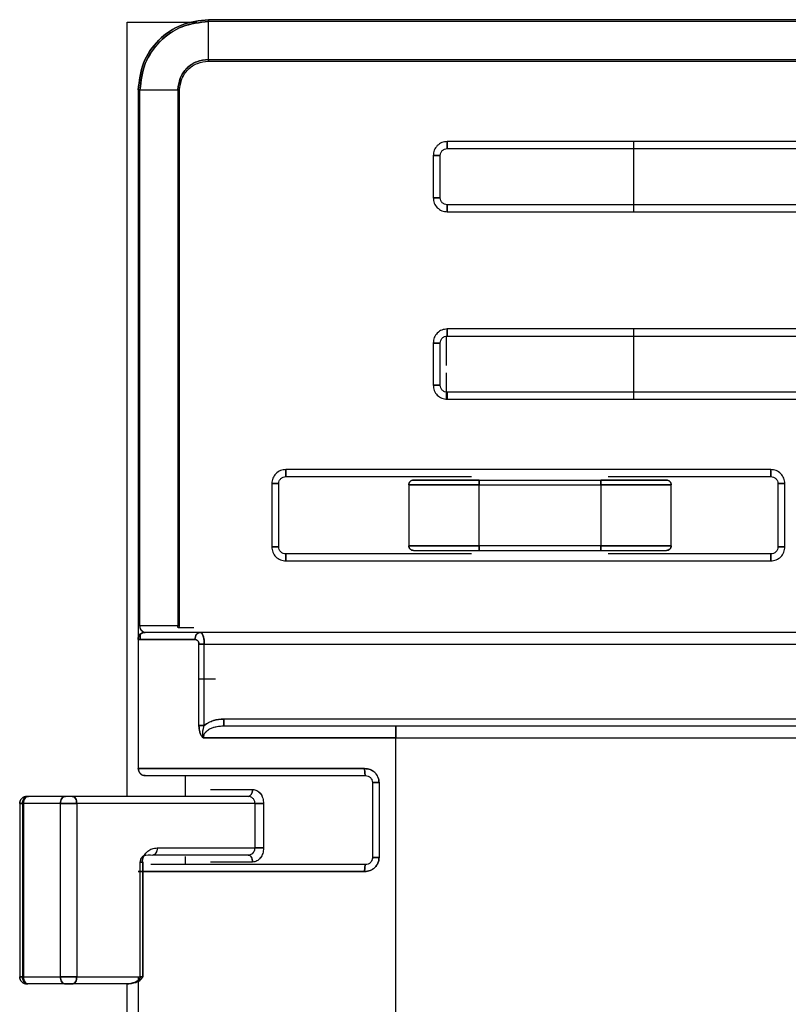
# Model space of a CAD drawing. Header units: millimetres. Extents: x -124 to 136, y -37 to 210.
# Tile 3 of 16: x -118 to -85, y 162 to 204. Entities that reach past the tile are written whole.
import ezdxf

# ---------------------------------------------------------------- set-up
doc = ezdxf.new("R2010")
doc.units = ezdxf.units.MM

msp = doc.modelspace()

# ---------------------------------------------------------------- linework, layer by layer
at = {"color": 7, "linetype": 'Continuous', "lineweight": 25}
for p, q in [((-113.522, 204.087), (-110.558, 204.087)), ((-113.522, 171.037), (-113.522, 204.087)), ((-110.23, 204.087), (-110.228, 204.087)), ((-21.355, 204.187), (-110.055, 204.187)), ((-21.855, 204.11), (-110.055, 204.11)), ((-110.055, 202.492), (-110.055, 204.11)), ((-110.055, 202.492), (-21.855, 202.492)), ((-110.055, 202.418), (-21.854, 202.418)), ((-113.055, 201.187), (-113.055, 178.337)), ((-112.978, 178.337), (-112.978, 201.187)), ((-112.978, 201.187), (-111.36, 201.187)), ((-111.36, 201.187), (-111.36, 178.337)), ((-111.286, 178.337), (-111.286, 201.187)), ((-82.865, 198.987), (-99.865, 198.987)), ((-91.91, 198.987), (-91.91, 195.987)), ((-100.465, 198.387), (-100.465, 196.587)), ((-100.165, 196.587), (-100.165, 198.387)), ((-99.865, 198.687), (-82.865, 198.687)), ((-82.865, 196.287), (-99.865, 196.287)), ((-99.865, 195.987), (-82.865, 195.987)), ((-82.865, 190.987), (-99.865, 190.987)), ((-91.91, 190.987), (-91.91, 187.987)), ((-100.465, 190.387), (-100.465, 188.587)), ((-100.165, 188.587), (-100.165, 190.387)), ((-99.91, 190.684), (-99.91, 189.431)), ((-99.865, 190.687), (-82.865, 190.687)), ((-99.91, 189.116), (-99.91, 187.996)), ((-82.865, 188.287), (-99.865, 188.287)), ((-99.865, 187.987), (-82.865, 187.987)), ((-86.055, 184.987), (-106.755, 184.987)), ((-106.755, 184.687), (-98.827, 184.687)), ((-98.51, 184.537), (-93.31, 184.537)), ((-92.994, 184.687), (-86.055, 184.687)), ((-107.355, 184.387), (-107.355, 181.687)), ((-107.055, 181.687), (-107.055, 184.387)), ((-101.51, 184.337), (-101.51, 181.737)), ((-98.51, 184.337), (-93.31, 184.337)), ((-98.51, 181.737), (-98.51, 184.337)), ((-93.31, 184.337), (-93.31, 181.737)), ((-90.31, 181.737), (-90.31, 184.337)), ((-85.755, 184.387), (-85.755, 181.687)), ((-85.455, 181.687), (-85.455, 184.387)), ((-93.31, 181.737), (-98.51, 181.737)), ((-98.51, 181.537), (-93.31, 181.537)), ((-98.827, 181.387), (-106.755, 181.387)), ((-86.055, 181.387), (-92.994, 181.387)), ((-106.755, 181.087), (-86.055, 181.087)), ((-112.978, 178.337), (-111.36, 178.337)), ((-111.36, 178.337), (-111.375, 178.262)), ((-111.303, 178.237), (-111.286, 178.337)), ((-110.685, 178.237), (-111.303, 178.237)), ((-113.053, 177.737), (-113.055, 177.754)), ((-113.055, 177.754), (-113.055, 172.229)), ((-112.955, 177.752), (-112.955, 177.988)), ((-112.753, 178.037), (-112.807, 178.045)), ((-110.748, 178.037), (-111.554, 178.037)), ((-23.275, 178.037), (-110.398, 178.037)), ((-110.462, 174.07), (-110.462, 177.537)), ((-110.233, 174.07), (-110.233, 177.537)), ((-110.233, 177.537), (-23.492, 177.537)), ((-109.751, 176.037), (-110.462, 176.037)), ((-24.523, 174.337), (-109.403, 174.337)), ((-33.355, 174.037), (-102.055, 174.037)), ((-102.055, 173.537), (-33.355, 173.537)), ((-102.055, 158.837), (-102.055, 173.537)), ((-111.055, 171.929), (-111.055, 171.037)), ((-103.055, 171.629), (-103.055, 168.429)), ((-102.775, 171.629), (-102.775, 168.429)), ((-116.151, 171.037), (-117.764, 171.037)), ((-108.362, 171.037), (-115.869, 171.037)), ((-109.974, 171.337), (-108.17, 171.337)), ((-118.112, 170.742), (-118.112, 163.332)), ((-116.38, 170.737), (-117.994, 170.737)), ((-117.994, 170.737), (-117.994, 163.337)), ((-117.934, 163.337), (-117.934, 170.737)), ((-116.38, 170.737), (-116.38, 163.337)), ((-108.069, 170.737), (-115.676, 170.737)), ((-115.676, 170.737), (-115.676, 163.337)), ((-108.069, 168.837), (-108.069, 170.737)), ((-107.702, 170.737), (-107.702, 168.837)), ((-112.432, 168.537), (-112.793, 168.515)), ((-108.362, 168.537), (-112.432, 168.537)), ((-112.238, 168.837), (-108.069, 168.837)), ((-112.965, 163.337), (-112.965, 168.237)), ((-112.877, 168.237), (-112.877, 163.337)), ((-112.842, 163.337), (-112.842, 168.237)), ((-111.055, 168.479), (-111.055, 168.129)), ((-108.17, 168.237), (-109.974, 168.237)), ((-117.994, 163.337), (-116.38, 163.337)), ((-115.676, 163.337), (-112.877, 163.337)), ((-113.055, 163.337), (-113.055, 158.837)), ((-116.151, 163.037), (-117.764, 163.037)), ((-113.539, 163.037), (-115.869, 163.037)), ((-113.522, 150.914), (-113.522, 163.037))]:
    msp.add_line(p, q, dxfattribs=at)
for points, knots in [([(-110.055, 204.187), (-110.448, 204.142), (-111.234, 204.052), (-112.226, 203.358), (-112.92, 202.366), (-113.01, 201.58), (-113.055, 201.187)], [0, 0, 0, 0, 0.250012, 0.500117, 0.749954, 1, 1, 1, 1]), ([(-112.978, 201.187), (-112.934, 201.57), (-112.846, 202.336), (-112.17, 203.302), (-111.204, 203.979), (-110.438, 204.066), (-110.055, 204.11)], [0, 0, 0, 0, 0.250053, 0.49989, 0.749991, 1, 1, 1, 1]), ([(-110.055, 204.11), (-110.435, 204.067), (-111.199, 203.98), (-112.165, 203.308), (-112.845, 202.341), (-112.934, 201.572), (-112.978, 201.187)], [0, 0, 0, 0, 0.248345, 0.498224, 0.748881, 1, 1, 1, 1]), ([(-110.055, 202.492), (-110.226, 202.472), (-110.568, 202.433), (-111, 202.131), (-111.301, 201.7), (-111.34, 201.358), (-111.36, 201.187)], [0, 0, 0, 0, 0.250555, 0.500219, 0.749998, 1, 1, 1, 1]), ([(-111.36, 201.187), (-111.34, 201.359), (-111.301, 201.702), (-110.997, 202.134), (-110.566, 202.434), (-110.225, 202.473), (-110.055, 202.492)], [0, 0, 0, 0, 0.251119, 0.501776, 0.751655, 1, 1, 1, 1]), ([(-111.286, 201.187), (-111.267, 201.348), (-111.23, 201.671), (-110.946, 202.077), (-110.539, 202.362), (-110.216, 202.399), (-110.055, 202.418)], [0, 0, 0, 0, 0.249997, 0.499775, 0.749442, 1, 1, 1, 1]), ([(-111.286, 201.187), (-111.267, 201.349), (-111.23, 201.671), (-110.945, 202.078), (-110.539, 202.362), (-110.216, 202.399), (-110.055, 202.418)], [0, 0, 0, 0, 0.250555, 0.500223, 0.750002, 1, 1, 1, 1]), ([(-110.055, 202.418), (-110.055, 202.425), (-110.055, 202.439), (-110.055, 202.459), (-110.055, 202.477), (-110.055, 202.487), (-110.055, 202.492)], [0, 0, 0, 0, 0.247225, 0.5, 0.752775, 1, 1, 1, 1]), ([(-111.36, 201.187), (-111.355, 201.187), (-111.345, 201.187), (-111.327, 201.187), (-111.306, 201.187), (-111.292, 201.187), (-111.286, 201.187)], [0, 0, 0, 0, 0.247225, 0.5, 0.752775, 1, 1, 1, 1]), ([(-113.055, 178.337), (-113.055, 178.304), (-113.055, 178.235), (-113.055, 178.101), (-113.055, 177.948), (-113.055, 177.816), (-113.055, 177.775), (-113.055, 177.754)], [0, 0, 0, 0, 0.1031822, 0.2097121, 0.4415333, 0.706874, 1, 1, 1, 1]), ([(-113.055, 178.337), (-113.055, 178.305), (-113.055, 178.238), (-113.055, 178.141), (-113.055, 178.047), (-113.055, 177.929), (-113.055, 177.814), (-113.055, 177.774), (-113.055, 177.754)], [0, 0, 0, 0, 0.099887, 0.203155, 0.318272, 0.442241, 0.715265, 1, 1, 1, 1]), ([(-112.807, 178.045), (-112.83, 178.056), (-112.872, 178.075), (-112.927, 178.138), (-112.961, 178.212), (-112.976, 178.284), (-112.978, 178.32), (-112.978, 178.337)], [0, 0, 0, 0, 0.337586, 0.623268, 0.839533, 0.924414, 1, 1, 1, 1]), ([(-112.807, 178.045), (-112.85, 178.066), (-112.908, 178.094), (-112.961, 178.213), (-112.976, 178.285), (-112.978, 178.321), (-112.978, 178.337)], [0, 0, 0, 0, 0.622337, 0.842623, 0.92651, 1, 1, 1, 1]), ([(-111.375, 178.262), (-111.37, 178.26), (-111.361, 178.257), (-111.343, 178.251), (-111.323, 178.244), (-111.309, 178.239), (-111.303, 178.237)], [0, 0, 0, 0, 0.247034, 0.5, 0.752966, 1, 1, 1, 1]), ([(-111.303, 178.237), (-111.309, 178.239), (-111.323, 178.244), (-111.343, 178.251), (-111.361, 178.257), (-111.37, 178.26), (-111.375, 178.262)], [0, 0, 0, 0, 0.247034, 0.5, 0.752966, 1, 1, 1, 1]), ([(-111.286, 178.337), (-111.292, 178.337), (-111.306, 178.337), (-111.327, 178.337), (-111.345, 178.337), (-111.355, 178.337), (-111.36, 178.337)], [0, 0, 0, 0, 0.247225, 0.5, 0.752775, 1, 1, 1, 1]), ([(-113.055, 177.754), (-113.052, 177.787), (-113.045, 177.856), (-112.989, 177.948), (-112.907, 178.018), (-112.84, 178.036), (-112.807, 178.045)], [0, 0, 0, 0, 0.242236, 0.5, 0.757764, 1, 1, 1, 1]), ([(-112.807, 178.045), (-112.84, 178.036), (-112.907, 178.018), (-112.989, 177.948), (-113.045, 177.856), (-113.052, 177.787), (-113.055, 177.754)], [0, 0, 0, 0, 0.242236, 0.5, 0.757764, 1, 1, 1, 1]), ([(-113.053, 177.737), (-113.049, 177.775), (-113.043, 177.833), (-113.005, 177.903), (-112.966, 177.951), (-112.918, 177.989), (-112.849, 178.027), (-112.79, 178.033), (-112.753, 178.037)], [0, 0, 0, 0, 0.239457, 0.368361, 0.5, 0.631639, 0.760543, 1, 1, 1, 1]), ([(-110.398, 178.037), (-110.427, 178.033), (-110.472, 178.027), (-110.527, 177.989), (-110.564, 177.951), (-110.594, 177.903), (-110.624, 177.833), (-110.628, 177.775), (-110.631, 177.737)], [0, 0, 0, 0, 0.239457, 0.368361, 0.5, 0.631639, 0.760543, 1, 1, 1, 1]), ([(-110.233, 177.537), (-110.234, 177.575), (-110.235, 177.649), (-110.248, 177.752), (-110.266, 177.841), (-110.296, 177.936), (-110.34, 178.019), (-110.379, 178.031), (-110.398, 178.037)], [0, 0, 0, 0, 0.1412081, 0.2763343, 0.4070497, 0.5329824, 0.7702975, 1, 1, 1, 1]), ([(-110.398, 178.037), (-110.384, 178.034), (-110.36, 178.029), (-110.321, 177.983), (-110.287, 177.912), (-110.261, 177.819), (-110.245, 177.728), (-110.235, 177.634), (-110.234, 177.569), (-110.233, 177.537)], [0, 0, 0, 0, 0.160604, 0.297285, 0.498268, 0.631359, 0.759067, 0.881796, 1, 1, 1, 1]), ([(-110.631, 177.737), (-110.612, 177.735), (-110.573, 177.73), (-110.528, 177.698), (-110.497, 177.659), (-110.478, 177.624), (-110.465, 177.583), (-110.463, 177.552), (-110.462, 177.537)], [0, 0, 0, 0, 0.252059, 0.502772, 0.628503, 0.75292, 0.875692, 1, 1, 1, 1]), ([(-110.462, 177.537), (-110.463, 177.552), (-110.465, 177.583), (-110.478, 177.624), (-110.497, 177.66), (-110.528, 177.698), (-110.573, 177.731), (-110.612, 177.735), (-110.631, 177.737)], [0, 0, 0, 0, 0.121736, 0.248717, 0.3726, 0.500978, 0.744268, 1, 1, 1, 1]), ([(-110.462, 177.537), (-110.447, 177.537), (-110.417, 177.537), (-110.36, 177.537), (-110.298, 177.537), (-110.254, 177.537), (-110.233, 177.537)], [0, 0, 0, 0, 0.24702, 0.5, 0.75298, 1, 1, 1, 1]), ([(-110.233, 174.07), (-110.254, 174.07), (-110.298, 174.07), (-110.36, 174.07), (-110.417, 174.07), (-110.447, 174.07), (-110.462, 174.07)], [0, 0, 0, 0, 0.24702, 0.5, 0.75298, 1, 1, 1, 1]), ([(-110.462, 174.07), (-110.46, 174.018), (-110.456, 173.915), (-110.422, 173.767), (-110.368, 173.63), (-110.311, 173.568), (-110.283, 173.537)], [0, 0, 0, 0, 0.247966, 0.496569, 0.746629, 1, 1, 1, 1]), ([(-110.283, 173.537), (-110.31, 173.567), (-110.367, 173.628), (-110.421, 173.763), (-110.456, 173.913), (-110.46, 174.017), (-110.462, 174.07)], [0, 0, 0, 0, 0.243837, 0.500979, 0.74606, 1, 1, 1, 1]), ([(-110.283, 173.537), (-110.292, 173.626), (-110.31, 173.803), (-110.259, 173.981), (-110.233, 174.07)], [0, 0, 0, 0, 0.500548, 1, 1, 1, 1]), ([(-110.283, 173.537), (-110.292, 173.637), (-110.309, 173.815), (-110.256, 173.993), (-110.233, 174.07)], [0, 0, 0, 0, 0.562587, 1, 1, 1, 1]), ([(-109.403, 174.037), (-109.504, 174.032), (-109.702, 174.023), (-109.938, 173.949), (-110.1, 173.854), (-110.197, 173.765), (-110.268, 173.658), (-110.278, 173.577), (-110.283, 173.537)], [0, 0, 0, 0, 0.27598, 0.5399, 0.664997, 0.783662, 0.894799, 1, 1, 1, 1]), ([(-109.403, 174.037), (-109.588, 174.023), (-109.829, 174.005), (-110.085, 173.866), (-110.196, 173.768), (-110.269, 173.656), (-110.278, 173.575), (-110.283, 173.537)], [0, 0, 0, 0, 0.498323, 0.652536, 0.78435, 0.897871, 1, 1, 1, 1]), ([(-110.233, 174.07), (-110.172, 174.113), (-110.052, 174.199), (-109.774, 174.309), (-109.551, 174.326), (-109.403, 174.337)], [0, 0, 0, 0, 0.25052, 0.5008, 1, 1, 1, 1]), ([(-109.403, 174.337), (-109.553, 174.328), (-109.852, 174.31), (-110.106, 174.15), (-110.233, 174.07)], [0, 0, 0, 0, 0.4990833, 1, 1, 1, 1]), ([(-109.403, 174.337), (-109.403, 174.299), (-109.403, 174.241), (-109.403, 174.171), (-109.403, 174.123), (-109.403, 174.085), (-109.403, 174.047), (-109.403, 174.041), (-109.403, 174.037)], [0, 0, 0, 0, 0.2394568, 0.3683607, 0.5, 0.6316393, 0.7605432, 1, 1, 1, 1]), ([(-102.775, 171.629), (-102.777, 171.668), (-102.782, 171.747), (-102.831, 171.898), (-102.945, 172.065), (-103.151, 172.201), (-103.311, 172.219), (-103.391, 172.229)], [0, 0, 0, 0, 0.123782, 0.247827, 0.495881, 0.746817, 1, 1, 1, 1]), ([(-103.391, 172.229), (-103.391, 172.191), (-103.39, 172.133), (-103.386, 172.063), (-103.381, 172.015), (-103.375, 171.976), (-103.367, 171.939), (-103.359, 171.933), (-103.355, 171.929)], [0, 0, 0, 0, 0.239457, 0.368361, 0.5, 0.631639, 0.760543, 1, 1, 1, 1]), ([(-103.391, 172.229), (-103.312, 172.22), (-103.154, 172.203), (-102.948, 172.067), (-102.833, 171.901), (-102.782, 171.748), (-102.777, 171.668), (-102.775, 171.629)], [0, 0, 0, 0, 0.24987, 0.499451, 0.7485, 0.874989, 1, 1, 1, 1]), ([(-103.355, 171.929), (-103.316, 171.924), (-103.238, 171.915), (-103.138, 171.846), (-103.069, 171.747), (-103.06, 171.668), (-103.055, 171.629)], [0, 0, 0, 0, 0.252876, 0.503106, 0.751661, 1, 1, 1, 1]), ([(-103.055, 171.629), (-103.051, 171.629), (-103.043, 171.629), (-102.979, 171.629), (-102.885, 171.629), (-102.81, 171.629), (-102.775, 171.629)], [0, 0, 0, 0, 0.240935, 0.5, 0.759065, 1, 1, 1, 1]), ([(-115.869, 171.037), (-115.891, 171.037), (-115.935, 171.037), (-116.015, 171.037), (-116.094, 171.037), (-116.132, 171.037), (-116.151, 171.037)], [0, 0, 0, 0, 0.249493, 0.49992, 0.749495, 1, 1, 1, 1]), ([(-108.362, 171.037), (-108.338, 171.041), (-108.301, 171.047), (-108.256, 171.085), (-108.225, 171.123), (-108.201, 171.171), (-108.177, 171.241), (-108.173, 171.299), (-108.17, 171.337)], [0, 0, 0, 0, 0.2394568, 0.3683607, 0.5, 0.6316393, 0.7605432, 1, 1, 1, 1]), ([(-108.069, 170.737), (-108.071, 170.757), (-108.073, 170.797), (-108.092, 170.854), (-108.121, 170.906), (-108.171, 170.967), (-108.253, 171.023), (-108.326, 171.032), (-108.362, 171.037)], [0, 0, 0, 0, 0.121695, 0.244, 0.367639, 0.492768, 0.745892, 1, 1, 1, 1]), ([(-108.069, 170.737), (-108.071, 170.755), (-108.073, 170.794), (-108.091, 170.85), (-108.12, 170.905), (-108.172, 170.968), (-108.255, 171.024), (-108.326, 171.033), (-108.362, 171.037)], [0, 0, 0, 0, 0.11251, 0.232951, 0.362197, 0.500952, 0.749818, 1, 1, 1, 1]), ([(-108.17, 171.337), (-108.111, 171.328), (-107.991, 171.309), (-107.835, 171.172), (-107.725, 170.974), (-107.709, 170.816), (-107.702, 170.737)], [0, 0, 0, 0, 0.24614, 0.494394, 0.745748, 1, 1, 1, 1]), ([(-108.17, 171.337), (-108.14, 171.335), (-108.08, 171.33), (-107.963, 171.281), (-107.833, 171.171), (-107.724, 170.971), (-107.709, 170.815), (-107.702, 170.737)], [0, 0, 0, 0, 0.1248699, 0.2513894, 0.5003195, 0.7494435, 1, 1, 1, 1]), ([(-107.702, 170.737), (-107.729, 170.737), (-107.787, 170.737), (-107.888, 170.737), (-107.988, 170.737), (-108.043, 170.737), (-108.069, 170.737)], [0, 0, 0, 0, 0.243055, 0.5, 0.756945, 1, 1, 1, 1]), ([(-112.965, 168.237), (-112.963, 168.261), (-112.96, 168.305), (-112.934, 168.374), (-112.904, 168.439), (-112.858, 168.49), (-112.728, 168.554), (-112.567, 168.545), (-112.432, 168.537)], [0, 0, 0, 0, 0.075004, 0.138311, 0.250895, 0.35624, 0.458513, 1, 1, 1, 1]), ([(-112.877, 168.237), (-112.875, 168.269), (-112.867, 168.373), (-112.788, 168.541), (-112.653, 168.713), (-112.457, 168.822), (-112.314, 168.832), (-112.238, 168.837)], [0, 0, 0, 0, 0.0837595, 0.2776296, 0.5047689, 0.7352466, 1, 1, 1, 1]), ([(-112.877, 168.237), (-112.872, 168.284), (-112.86, 168.388), (-112.78, 168.551), (-112.653, 168.713), (-112.457, 168.822), (-112.315, 168.832), (-112.238, 168.837)], [0, 0, 0, 0, 0.123906, 0.277643, 0.504782, 0.734531, 1, 1, 1, 1]), ([(-112.238, 168.837), (-112.241, 168.799), (-112.245, 168.741), (-112.269, 168.671), (-112.294, 168.623), (-112.325, 168.585), (-112.37, 168.547), (-112.407, 168.541), (-112.432, 168.537)], [0, 0, 0, 0, 0.239457, 0.368361, 0.5, 0.631639, 0.760543, 1, 1, 1, 1]), ([(-108.362, 168.537), (-108.326, 168.542), (-108.253, 168.551), (-108.172, 168.607), (-108.121, 168.668), (-108.092, 168.72), (-108.073, 168.777), (-108.071, 168.817), (-108.069, 168.837)], [0, 0, 0, 0, 0.253816, 0.506754, 0.631893, 0.75578, 0.878325, 1, 1, 1, 1]), ([(-108.362, 168.537), (-108.326, 168.541), (-108.255, 168.55), (-108.172, 168.607), (-108.12, 168.669), (-108.091, 168.724), (-108.073, 168.781), (-108.071, 168.819), (-108.069, 168.837)], [0, 0, 0, 0, 0.250535, 0.499504, 0.638099, 0.767215, 0.887559, 1, 1, 1, 1]), ([(-108.17, 168.237), (-108.173, 168.275), (-108.177, 168.333), (-108.201, 168.403), (-108.225, 168.451), (-108.256, 168.489), (-108.301, 168.527), (-108.338, 168.533), (-108.362, 168.537)], [0, 0, 0, 0, 0.239457, 0.368361, 0.5, 0.631639, 0.760543, 1, 1, 1, 1]), ([(-107.702, 168.837), (-107.709, 168.758), (-107.725, 168.6), (-107.836, 168.401), (-107.992, 168.265), (-108.111, 168.246), (-108.17, 168.237)], [0, 0, 0, 0, 0.254471, 0.506083, 0.754142, 1, 1, 1, 1]), ([(-107.702, 168.837), (-107.709, 168.759), (-107.724, 168.603), (-107.833, 168.404), (-107.963, 168.293), (-108.08, 168.244), (-108.14, 168.239), (-108.17, 168.237)], [0, 0, 0, 0, 0.2503858, 0.499306, 0.7484106, 0.8750958, 1, 1, 1, 1]), ([(-108.069, 168.837), (-108.043, 168.837), (-107.988, 168.837), (-107.888, 168.837), (-107.787, 168.837), (-107.729, 168.837), (-107.702, 168.837)], [0, 0, 0, 0, 0.2430552, 0.5, 0.7569448, 1, 1, 1, 1]), ([(-112.901, 168.437), (-112.914, 168.412), (-112.935, 168.374), (-112.96, 168.305), (-112.963, 168.261), (-112.965, 168.237)], [0, 0, 0, 0, 0.44855, 0.700946, 1, 1, 1, 1]), ([(-112.965, 168.237), (-112.953, 168.237), (-112.934, 168.237), (-112.908, 168.237), (-112.887, 168.237), (-112.868, 168.237), (-112.853, 168.237), (-112.844, 168.237), (-112.842, 168.237), (-112.842, 168.237)], [0, 0, 0, 0, 0.197923, 0.314805, 0.442459, 0.578669, 0.719935, 0.86188, 1, 1, 1, 1]), ([(-112.842, 168.237), (-112.842, 168.237), (-112.844, 168.237), (-112.852, 168.237), (-112.863, 168.237), (-112.873, 168.237), (-112.877, 168.237)], [0, 0, 0, 0, 0.289425, 0.554073, 0.790961, 1, 1, 1, 1]), ([(-103.355, 168.129), (-103.992, 168.129), (-105.266, 168.129), (-107.061, 168.129), (-108.695, 168.129), (-110.113, 168.129), (-111.258, 168.129), (-112.096, 168.129), (-112.378, 168.129), (-112.509, 168.129)], [0, 0, 0, 0, 0.145694, 0.291388, 0.437082, 0.582776, 0.72847, 0.874164, 1, 1, 1, 1]), ([(-103.355, 168.129), (-103.992, 168.129), (-105.266, 168.129), (-107.061, 168.129), (-108.695, 168.129), (-110.113, 168.129), (-111.258, 168.129), (-112.096, 168.129), (-112.378, 168.129), (-112.509, 168.129)], [0, 0, 0, 0, 0.145695, 0.291389, 0.437084, 0.582778, 0.728473, 0.874167, 1, 1, 1, 1]), ([(-103.391, 167.829), (-103.311, 167.838), (-103.152, 167.856), (-102.945, 167.992), (-102.831, 168.159), (-102.782, 168.31), (-102.777, 168.389), (-102.775, 168.429)], [0, 0, 0, 0, 0.252967, 0.503707, 0.751958, 0.876161, 1, 1, 1, 1]), ([(-102.775, 168.429), (-102.777, 168.389), (-102.782, 168.309), (-102.832, 168.157), (-102.947, 167.99), (-103.153, 167.855), (-103.312, 167.838), (-103.391, 167.829)], [0, 0, 0, 0, 0.124952, 0.251368, 0.500171, 0.749199, 1, 1, 1, 1]), ([(-103.355, 168.129), (-103.359, 168.125), (-103.367, 168.118), (-103.375, 168.081), (-103.381, 168.042), (-103.386, 167.994), (-103.39, 167.924), (-103.391, 167.866), (-103.391, 167.829)], [0, 0, 0, 0, 0.2394568, 0.3683607, 0.5, 0.6316393, 0.7605432, 1, 1, 1, 1]), ([(-103.055, 168.429), (-103.06, 168.389), (-103.069, 168.31), (-103.138, 168.211), (-103.238, 168.142), (-103.316, 168.133), (-103.355, 168.129)], [0, 0, 0, 0, 0.2485528, 0.4973046, 0.7473387, 1, 1, 1, 1]), ([(-103.055, 168.429), (-103.056, 168.409), (-103.058, 168.369), (-103.083, 168.292), (-103.139, 168.209), (-103.239, 168.141), (-103.316, 168.133), (-103.355, 168.129)], [0, 0, 0, 0, 0.1267849, 0.252962, 0.5026987, 0.751405, 1, 1, 1, 1]), ([(-102.775, 168.429), (-102.81, 168.429), (-102.885, 168.429), (-102.979, 168.429), (-103.043, 168.429), (-103.051, 168.429), (-103.055, 168.429)], [0, 0, 0, 0, 0.240935, 0.5, 0.759065, 1, 1, 1, 1]), ([(-115.117, 163.337), (-115.109, 163.337), (-115.092, 163.337), (-114.955, 163.337), (-114.744, 163.337), (-114.462, 163.337), (-114.125, 163.337), (-113.751, 163.337), (-113.443, 163.337), (-113.27, 163.337), (-113.227, 163.337)], [0, 0, 0, 0, 0.1364565, 0.2729129, 0.4093694, 0.5458258, 0.6822823, 0.8187387, 0.9551952, 1, 1, 1, 1]), ([(-115.117, 163.337), (-115.109, 163.337), (-115.092, 163.337), (-114.955, 163.337), (-114.744, 163.337), (-114.462, 163.337), (-114.125, 163.337), (-113.751, 163.337), (-113.443, 163.337), (-113.27, 163.337), (-113.227, 163.337)], [0, 0, 0, 0, 0.136456, 0.272913, 0.409369, 0.545826, 0.682282, 0.818739, 0.955195, 1, 1, 1, 1]), ([(-112.877, 163.337), (-112.878, 163.326), (-112.88, 163.305), (-112.897, 163.269), (-112.935, 163.221), (-113.026, 163.155), (-113.226, 163.066), (-113.414, 163.049), (-113.539, 163.037)], [0, 0, 0, 0, 0.041303, 0.079503, 0.149472, 0.277822, 0.522274, 1, 1, 1, 1]), ([(-113.539, 163.037), (-113.429, 163.048), (-113.263, 163.065), (-113.091, 163.155), (-113.013, 163.221), (-112.981, 163.269), (-112.967, 163.305), (-112.966, 163.326), (-112.965, 163.337)], [0, 0, 0, 0, 0.480307, 0.722426, 0.849558, 0.919481, 0.958033, 1, 1, 1, 1]), ([(-113.539, 163.037), (-113.409, 163.05), (-113.214, 163.068), (-113.005, 163.165), (-112.915, 163.24), (-112.882, 163.297), (-112.879, 163.324), (-112.877, 163.337)], [0, 0, 0, 0, 0.498649, 0.749633, 0.896457, 0.95207, 1, 1, 1, 1]), ([(-112.965, 163.337), (-112.966, 163.325), (-112.969, 163.298), (-112.997, 163.24), (-113.073, 163.164), (-113.254, 163.068), (-113.425, 163.049), (-113.539, 163.037)], [0, 0, 0, 0, 0.048371, 0.104198, 0.250554, 0.501669, 1, 1, 1, 1]), ([(-112.965, 163.337), (-112.953, 163.337), (-112.934, 163.337), (-112.908, 163.337), (-112.887, 163.337), (-112.868, 163.337), (-112.853, 163.337), (-112.844, 163.337), (-112.842, 163.337), (-112.842, 163.337)], [0, 0, 0, 0, 0.197923, 0.314805, 0.442459, 0.578669, 0.719935, 0.86188, 1, 1, 1, 1]), ([(-112.842, 163.337), (-112.842, 163.337), (-112.844, 163.337), (-112.852, 163.337), (-112.863, 163.337), (-112.873, 163.337), (-112.877, 163.337)], [0, 0, 0, 0, 0.2894251, 0.5540726, 0.7909605, 1, 1, 1, 1]), ([(-115.869, 163.037), (-115.891, 163.037), (-115.935, 163.037), (-116.015, 163.037), (-116.094, 163.037), (-116.132, 163.037), (-116.151, 163.037)], [0, 0, 0, 0, 0.249493, 0.49992, 0.749495, 1, 1, 1, 1])]:
    msp.add_open_spline(points, degree=3, knots=knots, dxfattribs=at)
for points in [[(-113.055, 201.187), (-113.01, 201.58), (-112.92, 202.366), (-112.226, 203.358), (-111.234, 204.052), (-110.448, 204.142), (-110.055, 204.187)], [(-110.055, 204.187), (-110.055, 204.184), (-110.055, 204.177), (-110.055, 204.132), (-110.055, 204.11)], [(-110.055, 204.11), (-110.055, 204.132), (-110.055, 204.177), (-110.055, 204.184), (-110.055, 204.187)], [(-110.055, 202.492), (-110.055, 202.487), (-110.055, 202.477), (-110.055, 202.459), (-110.055, 202.439), (-110.055, 202.425), (-110.055, 202.418)], [(-113.055, 201.187), (-113.051, 201.187), (-113.044, 201.187), (-113, 201.187), (-112.978, 201.187)], [(-112.978, 201.187), (-113, 201.187), (-113.044, 201.187), (-113.051, 201.187), (-113.055, 201.187)], [(-111.286, 201.187), (-111.293, 201.187), (-111.307, 201.187), (-111.327, 201.187), (-111.345, 201.187), (-111.355, 201.187), (-111.36, 201.187)], [(-99.865, 198.987), (-99.943, 198.978), (-100.101, 198.96), (-100.299, 198.821), (-100.438, 198.623), (-100.456, 198.466), (-100.465, 198.387)], [(-99.865, 198.987), (-99.943, 198.978), (-100.101, 198.96), (-100.299, 198.821), (-100.438, 198.623), (-100.456, 198.466), (-100.465, 198.387)], [(-99.865, 198.687), (-99.865, 198.692), (-99.865, 198.701), (-99.865, 198.77), (-99.865, 198.869), (-99.865, 198.948), (-99.865, 198.987)], [(-99.865, 198.987), (-99.865, 198.948), (-99.865, 198.869), (-99.865, 198.77), (-99.865, 198.701), (-99.865, 198.692), (-99.865, 198.687)], [(-100.165, 198.387), (-100.169, 198.387), (-100.178, 198.387), (-100.248, 198.387), (-100.347, 198.387), (-100.426, 198.387), (-100.465, 198.387)], [(-100.465, 198.387), (-100.426, 198.387), (-100.347, 198.387), (-100.248, 198.387), (-100.178, 198.387), (-100.169, 198.387), (-100.165, 198.387)], [(-100.165, 198.387), (-100.16, 198.426), (-100.151, 198.505), (-100.082, 198.604), (-99.983, 198.674), (-99.904, 198.683), (-99.865, 198.687)], [(-100.465, 196.587), (-100.426, 196.587), (-100.347, 196.587), (-100.248, 196.587), (-100.178, 196.587), (-100.169, 196.587), (-100.165, 196.587)], [(-100.465, 196.587), (-100.456, 196.508), (-100.438, 196.351), (-100.299, 196.153), (-100.101, 196.014), (-99.943, 195.996), (-99.865, 195.987)], [(-100.165, 196.587), (-100.169, 196.587), (-100.178, 196.587), (-100.248, 196.587), (-100.347, 196.587), (-100.426, 196.587), (-100.465, 196.587)], [(-100.465, 196.587), (-100.456, 196.508), (-100.438, 196.351), (-100.299, 196.153), (-100.101, 196.014), (-99.943, 195.996), (-99.865, 195.987)], [(-99.865, 196.287), (-99.904, 196.292), (-99.983, 196.301), (-100.082, 196.37), (-100.151, 196.469), (-100.16, 196.548), (-100.165, 196.587)], [(-99.865, 195.987), (-99.865, 196.026), (-99.865, 196.105), (-99.865, 196.204), (-99.865, 196.274), (-99.865, 196.283), (-99.865, 196.287)], [(-99.865, 196.287), (-99.865, 196.283), (-99.865, 196.274), (-99.865, 196.204), (-99.865, 196.105), (-99.865, 196.026), (-99.865, 195.987)], [(-99.865, 190.987), (-99.943, 190.978), (-100.101, 190.96), (-100.299, 190.821), (-100.438, 190.623), (-100.456, 190.466), (-100.465, 190.387)], [(-99.865, 190.987), (-99.943, 190.978), (-100.101, 190.96), (-100.299, 190.821), (-100.438, 190.623), (-100.456, 190.466), (-100.465, 190.387)], [(-99.865, 190.687), (-99.865, 190.692), (-99.865, 190.701), (-99.865, 190.77), (-99.865, 190.869), (-99.865, 190.948), (-99.865, 190.987)], [(-99.865, 190.987), (-99.865, 190.948), (-99.865, 190.869), (-99.865, 190.77), (-99.865, 190.701), (-99.865, 190.692), (-99.865, 190.687)], [(-100.165, 190.387), (-100.169, 190.387), (-100.178, 190.387), (-100.248, 190.387), (-100.347, 190.387), (-100.426, 190.387), (-100.465, 190.387)], [(-100.465, 190.387), (-100.426, 190.387), (-100.347, 190.387), (-100.248, 190.387), (-100.178, 190.387), (-100.169, 190.387), (-100.165, 190.387)], [(-100.165, 190.387), (-100.16, 190.426), (-100.151, 190.505), (-100.082, 190.604), (-99.983, 190.674), (-99.904, 190.683), (-99.865, 190.687)], [(-100.465, 188.587), (-100.426, 188.587), (-100.347, 188.587), (-100.248, 188.587), (-100.178, 188.587), (-100.169, 188.587), (-100.165, 188.587)], [(-100.465, 188.587), (-100.456, 188.508), (-100.438, 188.351), (-100.299, 188.153), (-100.101, 188.014), (-99.943, 187.996), (-99.865, 187.987)], [(-100.165, 188.587), (-100.169, 188.587), (-100.178, 188.587), (-100.248, 188.587), (-100.347, 188.587), (-100.426, 188.587), (-100.465, 188.587)], [(-100.465, 188.587), (-100.456, 188.508), (-100.438, 188.351), (-100.299, 188.153), (-100.101, 188.014), (-99.943, 187.996), (-99.865, 187.987)], [(-99.865, 188.287), (-99.904, 188.292), (-99.983, 188.301), (-100.082, 188.37), (-100.151, 188.469), (-100.16, 188.548), (-100.165, 188.587)], [(-99.865, 187.987), (-99.865, 188.026), (-99.865, 188.105), (-99.865, 188.204), (-99.865, 188.274), (-99.865, 188.283), (-99.865, 188.287)], [(-99.865, 188.287), (-99.865, 188.283), (-99.865, 188.274), (-99.865, 188.204), (-99.865, 188.105), (-99.865, 188.026), (-99.865, 187.987)], [(-106.755, 184.987), (-106.833, 184.978), (-106.991, 184.96), (-107.189, 184.821), (-107.328, 184.623), (-107.346, 184.466), (-107.355, 184.387)], [(-106.755, 184.987), (-106.833, 184.978), (-106.991, 184.96), (-107.189, 184.821), (-107.328, 184.623), (-107.346, 184.466), (-107.355, 184.387)], [(-106.755, 184.987), (-106.755, 184.948), (-106.755, 184.869), (-106.755, 184.77), (-106.755, 184.701), (-106.755, 184.692), (-106.755, 184.687)], [(-106.755, 184.687), (-106.755, 184.692), (-106.755, 184.701), (-106.755, 184.77), (-106.755, 184.869), (-106.755, 184.948), (-106.755, 184.987)], [(-86.055, 184.987), (-86.055, 184.948), (-86.055, 184.869), (-86.055, 184.77), (-86.055, 184.701), (-86.055, 184.692), (-86.055, 184.687)], [(-85.455, 184.387), (-85.464, 184.466), (-85.482, 184.623), (-85.621, 184.821), (-85.819, 184.96), (-85.976, 184.978), (-86.055, 184.987)], [(-86.055, 184.687), (-86.055, 184.692), (-86.055, 184.701), (-86.055, 184.77), (-86.055, 184.869), (-86.055, 184.948), (-86.055, 184.987)], [(-85.455, 184.387), (-85.464, 184.466), (-85.482, 184.623), (-85.621, 184.821), (-85.819, 184.96), (-85.976, 184.978), (-86.055, 184.987)], [(-107.055, 184.387), (-107.05, 184.426), (-107.041, 184.505), (-106.972, 184.604), (-106.873, 184.674), (-106.794, 184.683), (-106.755, 184.687)], [(-101.51, 184.337), (-101.507, 184.363), (-101.501, 184.416), (-101.455, 184.482), (-101.389, 184.528), (-101.337, 184.534), (-101.31, 184.537)], [(-101.31, 184.537), (-101.337, 184.534), (-101.389, 184.528), (-101.455, 184.482), (-101.501, 184.416), (-101.507, 184.363), (-101.51, 184.337)], [(-98.51, 184.537), (-98.877, 184.537), (-99.611, 184.537), (-100.537, 184.537), (-101.184, 184.537), (-101.268, 184.537), (-101.31, 184.537)], [(-101.31, 184.537), (-101.268, 184.537), (-101.184, 184.537), (-100.537, 184.537), (-99.611, 184.537), (-98.877, 184.537), (-98.51, 184.537)], [(-98.51, 184.337), (-98.51, 184.363), (-98.51, 184.416), (-98.51, 184.482), (-98.51, 184.528), (-98.51, 184.534), (-98.51, 184.537)], [(-98.51, 184.537), (-98.51, 184.534), (-98.51, 184.528), (-98.51, 184.482), (-98.51, 184.416), (-98.51, 184.363), (-98.51, 184.337)], [(-93.31, 184.337), (-93.31, 184.363), (-93.31, 184.416), (-93.31, 184.482), (-93.31, 184.528), (-93.31, 184.534), (-93.31, 184.537)], [(-93.31, 184.537), (-93.31, 184.534), (-93.31, 184.528), (-93.31, 184.482), (-93.31, 184.416), (-93.31, 184.363), (-93.31, 184.337)], [(-90.51, 184.537), (-90.552, 184.537), (-90.637, 184.537), (-91.284, 184.537), (-92.21, 184.537), (-92.943, 184.537), (-93.31, 184.537)], [(-93.31, 184.537), (-92.943, 184.537), (-92.21, 184.537), (-91.284, 184.537), (-90.637, 184.537), (-90.552, 184.537), (-90.51, 184.537)], [(-90.51, 184.537), (-90.484, 184.534), (-90.432, 184.528), (-90.366, 184.482), (-90.319, 184.416), (-90.313, 184.363), (-90.31, 184.337)], [(-90.31, 184.337), (-90.313, 184.363), (-90.319, 184.416), (-90.366, 184.482), (-90.432, 184.528), (-90.484, 184.534), (-90.51, 184.537)], [(-86.055, 184.687), (-86.016, 184.683), (-85.937, 184.674), (-85.838, 184.604), (-85.768, 184.505), (-85.759, 184.426), (-85.755, 184.387)], [(-107.355, 184.387), (-107.316, 184.387), (-107.237, 184.387), (-107.138, 184.387), (-107.068, 184.387), (-107.059, 184.387), (-107.055, 184.387)], [(-107.055, 184.387), (-107.059, 184.387), (-107.068, 184.387), (-107.138, 184.387), (-107.237, 184.387), (-107.316, 184.387), (-107.355, 184.387)], [(-101.51, 184.337), (-101.465, 184.337), (-101.375, 184.337), (-100.681, 184.337), (-99.69, 184.337), (-98.904, 184.337), (-98.51, 184.337)], [(-98.51, 184.337), (-98.904, 184.337), (-99.69, 184.337), (-100.681, 184.337), (-101.375, 184.337), (-101.465, 184.337), (-101.51, 184.337)], [(-93.31, 184.337), (-92.917, 184.337), (-92.131, 184.337), (-91.139, 184.337), (-90.446, 184.337), (-90.355, 184.337), (-90.31, 184.337)], [(-90.31, 184.337), (-90.355, 184.337), (-90.446, 184.337), (-91.139, 184.337), (-92.131, 184.337), (-92.917, 184.337), (-93.31, 184.337)], [(-85.755, 184.387), (-85.75, 184.387), (-85.741, 184.387), (-85.672, 184.387), (-85.573, 184.387), (-85.494, 184.387), (-85.455, 184.387)], [(-85.455, 184.387), (-85.494, 184.387), (-85.573, 184.387), (-85.672, 184.387), (-85.741, 184.387), (-85.75, 184.387), (-85.755, 184.387)], [(-107.355, 181.687), (-107.316, 181.687), (-107.237, 181.687), (-107.138, 181.687), (-107.068, 181.687), (-107.059, 181.687), (-107.055, 181.687)], [(-107.055, 181.687), (-107.059, 181.687), (-107.068, 181.687), (-107.138, 181.687), (-107.237, 181.687), (-107.316, 181.687), (-107.355, 181.687)], [(-107.355, 181.687), (-107.346, 181.608), (-107.328, 181.451), (-107.189, 181.253), (-106.991, 181.114), (-106.833, 181.096), (-106.755, 181.087)], [(-107.355, 181.687), (-107.346, 181.608), (-107.328, 181.451), (-107.189, 181.253), (-106.991, 181.114), (-106.833, 181.096), (-106.755, 181.087)], [(-106.755, 181.387), (-106.794, 181.392), (-106.873, 181.401), (-106.972, 181.47), (-107.041, 181.569), (-107.05, 181.648), (-107.055, 181.687)], [(-101.51, 181.737), (-101.507, 181.711), (-101.501, 181.658), (-101.455, 181.592), (-101.389, 181.546), (-101.337, 181.54), (-101.31, 181.537)], [(-98.51, 181.737), (-98.904, 181.737), (-99.69, 181.737), (-100.681, 181.737), (-101.375, 181.737), (-101.465, 181.737), (-101.51, 181.737)], [(-101.31, 181.537), (-101.337, 181.54), (-101.389, 181.546), (-101.455, 181.592), (-101.501, 181.658), (-101.507, 181.711), (-101.51, 181.737)], [(-101.51, 181.737), (-101.465, 181.737), (-101.375, 181.737), (-100.681, 181.737), (-99.69, 181.737), (-98.904, 181.737), (-98.51, 181.737)], [(-101.31, 181.537), (-101.268, 181.537), (-101.184, 181.537), (-100.537, 181.537), (-99.611, 181.537), (-98.877, 181.537), (-98.51, 181.537)], [(-101.31, 181.537), (-101.268, 181.537), (-101.184, 181.537), (-100.537, 181.537), (-99.611, 181.537), (-98.877, 181.537), (-98.51, 181.537)], [(-98.51, 181.737), (-98.51, 181.711), (-98.51, 181.658), (-98.51, 181.592), (-98.51, 181.546), (-98.51, 181.54), (-98.51, 181.537)], [(-98.51, 181.537), (-98.51, 181.54), (-98.51, 181.546), (-98.51, 181.592), (-98.51, 181.658), (-98.51, 181.711), (-98.51, 181.737)], [(-90.31, 181.737), (-90.355, 181.737), (-90.446, 181.737), (-91.139, 181.737), (-92.131, 181.737), (-92.917, 181.737), (-93.31, 181.737)], [(-93.31, 181.737), (-93.31, 181.711), (-93.31, 181.658), (-93.31, 181.592), (-93.31, 181.546), (-93.31, 181.54), (-93.31, 181.537)], [(-93.31, 181.537), (-93.31, 181.54), (-93.31, 181.546), (-93.31, 181.592), (-93.31, 181.658), (-93.31, 181.711), (-93.31, 181.737)], [(-93.31, 181.737), (-92.917, 181.737), (-92.131, 181.737), (-91.139, 181.737), (-90.446, 181.737), (-90.355, 181.737), (-90.31, 181.737)], [(-93.31, 181.537), (-92.943, 181.537), (-92.21, 181.537), (-91.284, 181.537), (-90.637, 181.537), (-90.552, 181.537), (-90.51, 181.537)], [(-93.31, 181.537), (-92.943, 181.537), (-92.21, 181.537), (-91.284, 181.537), (-90.637, 181.537), (-90.552, 181.537), (-90.51, 181.537)], [(-90.51, 181.537), (-90.484, 181.54), (-90.432, 181.546), (-90.366, 181.592), (-90.319, 181.658), (-90.313, 181.711), (-90.31, 181.737)], [(-90.31, 181.737), (-90.313, 181.711), (-90.319, 181.658), (-90.366, 181.592), (-90.432, 181.546), (-90.484, 181.54), (-90.51, 181.537)], [(-85.755, 181.687), (-85.759, 181.648), (-85.768, 181.569), (-85.838, 181.47), (-85.937, 181.401), (-86.016, 181.392), (-86.055, 181.387)], [(-86.055, 181.087), (-85.976, 181.096), (-85.819, 181.114), (-85.621, 181.253), (-85.482, 181.451), (-85.464, 181.608), (-85.455, 181.687)], [(-86.055, 181.087), (-85.976, 181.096), (-85.819, 181.114), (-85.621, 181.253), (-85.482, 181.451), (-85.464, 181.608), (-85.455, 181.687)], [(-85.755, 181.687), (-85.75, 181.687), (-85.741, 181.687), (-85.672, 181.687), (-85.573, 181.687), (-85.494, 181.687), (-85.455, 181.687)], [(-85.455, 181.687), (-85.494, 181.687), (-85.573, 181.687), (-85.672, 181.687), (-85.741, 181.687), (-85.75, 181.687), (-85.755, 181.687)], [(-106.755, 181.387), (-106.755, 181.383), (-106.755, 181.374), (-106.755, 181.304), (-106.755, 181.205), (-106.755, 181.126), (-106.755, 181.087)], [(-106.755, 181.087), (-106.755, 181.126), (-106.755, 181.205), (-106.755, 181.304), (-106.755, 181.374), (-106.755, 181.383), (-106.755, 181.387)], [(-86.055, 181.387), (-86.055, 181.383), (-86.055, 181.374), (-86.055, 181.304), (-86.055, 181.205), (-86.055, 181.126), (-86.055, 181.087)], [(-86.055, 181.087), (-86.055, 181.126), (-86.055, 181.205), (-86.055, 181.304), (-86.055, 181.374), (-86.055, 181.383), (-86.055, 181.387)], [(-113.055, 178.337), (-113.051, 178.337), (-113.044, 178.337), (-113, 178.337), (-112.978, 178.337)], [(-112.978, 178.337), (-113, 178.337), (-113.044, 178.337), (-113.051, 178.337), (-113.055, 178.337)], [(-111.36, 178.337), (-111.355, 178.337), (-111.345, 178.337), (-111.327, 178.337), (-111.307, 178.337), (-111.293, 178.337), (-111.286, 178.337)], [(-112.753, 178.037), (-112.792, 178.033), (-112.871, 178.024), (-112.97, 177.954), (-113.039, 177.855), (-113.048, 177.776), (-113.053, 177.737)], [(-110.398, 178.037), (-111.059, 178.037), (-112.381, 178.037), (-112.629, 178.037), (-112.753, 178.037)], [(-110.631, 177.737), (-110.628, 177.776), (-110.621, 177.855), (-110.567, 177.954), (-110.489, 178.024), (-110.428, 178.033), (-110.398, 178.037)], [(-113.053, 177.737), (-112.925, 177.737), (-112.671, 177.737), (-111.311, 177.737), (-110.631, 177.737)], [(-110.631, 177.737), (-111.311, 177.737), (-112.671, 177.737), (-112.925, 177.737), (-113.053, 177.737)], [(-110.233, 177.537), (-110.255, 177.537), (-110.298, 177.537), (-110.36, 177.537), (-110.417, 177.537), (-110.447, 177.537), (-110.462, 177.537)], [(-110.462, 174.07), (-110.447, 174.07), (-110.417, 174.07), (-110.36, 174.07), (-110.298, 174.07), (-110.255, 174.07), (-110.233, 174.07)], [(-109.403, 174.037), (-109.403, 174.042), (-109.403, 174.051), (-109.403, 174.12), (-109.403, 174.219), (-109.403, 174.298), (-109.403, 174.337)], [(-102.055, 174.037), (-102.733, 174.037), (-104.091, 174.037), (-106.045, 174.037), (-107.87, 174.037), (-108.892, 174.037), (-109.403, 174.037)], [(-102.055, 174.037), (-102.733, 174.037), (-104.091, 174.037), (-106.045, 174.037), (-107.87, 174.037), (-108.892, 174.037), (-109.403, 174.037)], [(-102.055, 173.537), (-102.055, 173.603), (-102.055, 173.734), (-102.055, 173.899), (-102.055, 174.015), (-102.055, 174.03), (-102.055, 174.037)], [(-102.055, 174.037), (-102.055, 174.03), (-102.055, 174.015), (-102.055, 173.899), (-102.055, 173.734), (-102.055, 173.603), (-102.055, 173.537)], [(-110.283, 173.537), (-109.733, 173.537), (-108.634, 173.537), (-106.595, 173.537), (-104.38, 173.537), (-102.83, 173.537), (-102.055, 173.537)], [(-102.055, 173.537), (-102.83, 173.537), (-104.38, 173.537), (-106.595, 173.537), (-108.634, 173.537), (-109.733, 173.537), (-110.283, 173.537)], [(-112.755, 171.929), (-112.794, 171.933), (-112.873, 171.942), (-112.972, 172.011), (-113.041, 172.111), (-113.05, 172.189), (-113.055, 172.229)], [(-103.391, 172.229), (-104.046, 172.229), (-105.356, 172.229), (-107.201, 172.229), (-108.881, 172.229), (-110.337, 172.229), (-111.523, 172.229), (-112.393, 172.229), (-112.95, 172.229), (-113.02, 172.229), (-113.055, 172.229)], [(-113.055, 172.229), (-113.05, 172.189), (-113.041, 172.111), (-112.972, 172.011), (-112.873, 171.942), (-112.794, 171.933), (-112.755, 171.929)], [(-113.055, 172.229), (-113.02, 172.229), (-112.95, 172.229), (-112.393, 172.229), (-111.523, 172.229), (-110.337, 172.229), (-108.881, 172.229), (-107.201, 172.229), (-105.356, 172.229), (-104.046, 172.229), (-103.391, 172.229)], [(-112.755, 171.929), (-112.721, 171.929), (-112.653, 171.929), (-112.111, 171.929), (-111.265, 171.929), (-110.111, 171.929), (-108.695, 171.929), (-107.061, 171.929), (-105.266, 171.929), (-103.992, 171.929), (-103.355, 171.929)], [(-112.58, 171.929), (-112.43, 171.929), (-112.131, 171.929), (-111.26, 171.929), (-110.112, 171.929), (-108.695, 171.929), (-107.061, 171.929), (-105.266, 171.929), (-103.992, 171.929), (-103.355, 171.929)], [(-103.355, 171.929), (-103.36, 171.933), (-103.369, 171.942), (-103.381, 172.011), (-103.39, 172.111), (-103.391, 172.189), (-103.391, 172.229)], [(-102.775, 171.629), (-102.812, 171.629), (-102.886, 171.629), (-102.979, 171.629), (-103.042, 171.629), (-103.051, 171.629), (-103.055, 171.629)], [(-118.112, 170.737), (-118.107, 170.776), (-118.098, 170.855), (-118.029, 170.954), (-117.93, 171.024), (-117.851, 171.033), (-117.812, 171.037)], [(-117.812, 171.037), (-117.851, 171.033), (-117.93, 171.024), (-118.029, 170.954), (-118.098, 170.855), (-118.107, 170.776), (-118.112, 170.737)], [(-117.764, 171.037), (-117.795, 171.033), (-117.855, 171.024), (-117.93, 170.954), (-117.983, 170.855), (-117.99, 170.776), (-117.994, 170.737)], [(-117.994, 170.737), (-117.99, 170.776), (-117.983, 170.855), (-117.93, 170.954), (-117.855, 171.024), (-117.795, 171.033), (-117.764, 171.037)], [(-117.934, 170.737), (-117.931, 170.776), (-117.926, 170.855), (-117.881, 170.954), (-117.817, 171.024), (-117.766, 171.033), (-117.741, 171.037)], [(-117.812, 171.037), (-117.811, 171.037), (-117.809, 171.037), (-117.794, 171.037), (-117.772, 171.037), (-117.751, 171.037), (-117.741, 171.037)], [(-117.764, 171.037), (-117.778, 171.037), (-117.806, 171.037), (-117.81, 171.037), (-117.812, 171.037)], [(-117.764, 171.037), (-117.778, 171.037), (-117.805, 171.037), (-117.81, 171.037), (-117.812, 171.037)], [(-116.151, 171.037), (-116.181, 171.033), (-116.241, 171.024), (-116.317, 170.954), (-116.37, 170.855), (-116.377, 170.776), (-116.38, 170.737)], [(-116.38, 170.737), (-116.377, 170.776), (-116.37, 170.855), (-116.317, 170.954), (-116.241, 171.024), (-116.181, 171.033), (-116.151, 171.037)], [(-115.869, 171.037), (-115.891, 171.037), (-115.935, 171.037), (-116.016, 171.037), (-116.094, 171.037), (-116.132, 171.037), (-116.151, 171.037)], [(-115.869, 171.037), (-115.844, 171.033), (-115.793, 171.024), (-115.729, 170.954), (-115.684, 170.855), (-115.679, 170.776), (-115.676, 170.737)], [(-115.676, 170.737), (-115.679, 170.776), (-115.684, 170.855), (-115.729, 170.954), (-115.793, 171.024), (-115.844, 171.033), (-115.869, 171.037)], [(-108.17, 171.337), (-108.173, 171.298), (-108.179, 171.219), (-108.223, 171.12), (-108.287, 171.051), (-108.337, 171.042), (-108.362, 171.037)], [(-117.994, 170.737), (-118.028, 170.737), (-118.096, 170.737), (-118.106, 170.737), (-118.112, 170.737)], [(-118.112, 170.737), (-118.106, 170.737), (-118.096, 170.737), (-118.028, 170.737), (-117.994, 170.737)], [(-116.38, 170.737), (-116.332, 170.737), (-116.236, 170.737), (-116.041, 170.737), (-115.84, 170.737), (-115.731, 170.737), (-115.676, 170.737)], [(-115.676, 170.737), (-115.731, 170.737), (-115.84, 170.737), (-116.041, 170.737), (-116.236, 170.737), (-116.332, 170.737), (-116.38, 170.737)], [(-108.069, 170.737), (-108.042, 170.737), (-107.988, 170.737), (-107.888, 170.737), (-107.788, 170.737), (-107.73, 170.737), (-107.702, 170.737)], [(-112.238, 168.837), (-112.241, 168.798), (-112.247, 168.719), (-112.292, 168.62), (-112.356, 168.551), (-112.406, 168.542), (-112.432, 168.537)], [(-108.362, 168.537), (-108.337, 168.533), (-108.287, 168.524), (-108.223, 168.454), (-108.179, 168.355), (-108.173, 168.276), (-108.17, 168.237)], [(-107.702, 168.837), (-107.73, 168.837), (-107.788, 168.837), (-107.888, 168.837), (-107.988, 168.837), (-108.042, 168.837), (-108.069, 168.837)], [(-112.965, 168.237), (-112.957, 168.237), (-112.943, 168.237), (-112.92, 168.237), (-112.898, 168.237), (-112.879, 168.237), (-112.863, 168.237), (-112.851, 168.237), (-112.843, 168.237), (-112.842, 168.237), (-112.842, 168.237)], [(-112.842, 168.237), (-112.842, 168.237), (-112.843, 168.237), (-112.85, 168.237), (-112.862, 168.237), (-112.872, 168.237), (-112.877, 168.237)], [(-103.391, 167.829), (-103.391, 167.868), (-103.39, 167.946), (-103.381, 168.046), (-103.369, 168.115), (-103.36, 168.124), (-103.355, 168.129)], [(-103.055, 168.429), (-103.051, 168.429), (-103.042, 168.429), (-102.979, 168.429), (-102.886, 168.429), (-102.812, 168.429), (-102.775, 168.429)], [(-113.055, 167.829), (-113.02, 167.829), (-112.95, 167.829), (-112.393, 167.829), (-111.523, 167.829), (-110.337, 167.829), (-108.881, 167.829), (-107.201, 167.829), (-105.356, 167.829), (-104.046, 167.829), (-103.391, 167.829)], [(-103.391, 167.829), (-104.046, 167.829), (-105.356, 167.829), (-107.201, 167.829), (-108.881, 167.829), (-110.337, 167.829), (-111.523, 167.829), (-112.393, 167.829), (-112.95, 167.829), (-113.02, 167.829), (-113.055, 167.829)], [(-117.812, 163.037), (-117.851, 163.042), (-117.93, 163.051), (-118.029, 163.12), (-118.098, 163.219), (-118.107, 163.298), (-118.112, 163.337)], [(-118.112, 163.337), (-118.106, 163.337), (-118.096, 163.337), (-118.028, 163.337), (-117.994, 163.337)], [(-118.112, 163.337), (-118.107, 163.298), (-118.098, 163.219), (-118.029, 163.12), (-117.93, 163.051), (-117.851, 163.042), (-117.812, 163.037)], [(-117.994, 163.337), (-118.028, 163.337), (-118.096, 163.337), (-118.106, 163.337), (-118.112, 163.337)], [(-117.994, 163.337), (-117.99, 163.298), (-117.983, 163.219), (-117.93, 163.12), (-117.855, 163.051), (-117.795, 163.042), (-117.764, 163.037)], [(-117.764, 163.037), (-117.795, 163.042), (-117.855, 163.051), (-117.93, 163.12), (-117.983, 163.219), (-117.99, 163.298), (-117.994, 163.337)], [(-117.741, 163.037), (-117.766, 163.042), (-117.817, 163.051), (-117.881, 163.12), (-117.926, 163.219), (-117.931, 163.298), (-117.934, 163.337)], [(-116.151, 163.037), (-116.181, 163.042), (-116.241, 163.051), (-116.317, 163.12), (-116.37, 163.219), (-116.377, 163.298), (-116.38, 163.337)], [(-115.676, 163.337), (-115.731, 163.337), (-115.84, 163.337), (-116.041, 163.337), (-116.236, 163.337), (-116.332, 163.337), (-116.38, 163.337)], [(-116.38, 163.337), (-116.377, 163.298), (-116.37, 163.219), (-116.317, 163.12), (-116.241, 163.051), (-116.181, 163.042), (-116.151, 163.037)], [(-116.38, 163.337), (-116.332, 163.337), (-116.236, 163.337), (-116.041, 163.337), (-115.84, 163.337), (-115.731, 163.337), (-115.676, 163.337)], [(-115.676, 163.337), (-115.679, 163.298), (-115.684, 163.219), (-115.729, 163.12), (-115.793, 163.051), (-115.844, 163.042), (-115.869, 163.037)], [(-115.869, 163.037), (-115.844, 163.042), (-115.793, 163.051), (-115.729, 163.12), (-115.684, 163.219), (-115.679, 163.298), (-115.676, 163.337)], [(-112.842, 163.337), (-112.842, 163.337), (-112.843, 163.337), (-112.851, 163.337), (-112.863, 163.337), (-112.879, 163.337), (-112.898, 163.337), (-112.92, 163.337), (-112.943, 163.337), (-112.957, 163.337), (-112.965, 163.337)], [(-112.877, 163.337), (-112.872, 163.337), (-112.862, 163.337), (-112.85, 163.337), (-112.843, 163.337), (-112.842, 163.337), (-112.842, 163.337)], [(-117.741, 163.037), (-117.751, 163.037), (-117.772, 163.037), (-117.794, 163.037), (-117.809, 163.037), (-117.811, 163.037), (-117.812, 163.037)], [(-117.764, 163.037), (-117.778, 163.037), (-117.806, 163.037), (-117.81, 163.037), (-117.812, 163.037)], [(-117.812, 163.037), (-117.81, 163.037), (-117.805, 163.037), (-117.778, 163.037), (-117.764, 163.037)], [(-116.151, 163.037), (-116.132, 163.037), (-116.094, 163.037), (-116.016, 163.037), (-115.935, 163.037), (-115.891, 163.037), (-115.869, 163.037)], [(-113.539, 163.037), (-113.79, 163.037), (-114.292, 163.037), (-114.908, 163.037), (-115.335, 163.037), (-115.39, 163.037), (-115.417, 163.037)]]:
    msp.add_open_spline(points, degree=3, dxfattribs=at)

doc.saveas('drawing.dxf')
